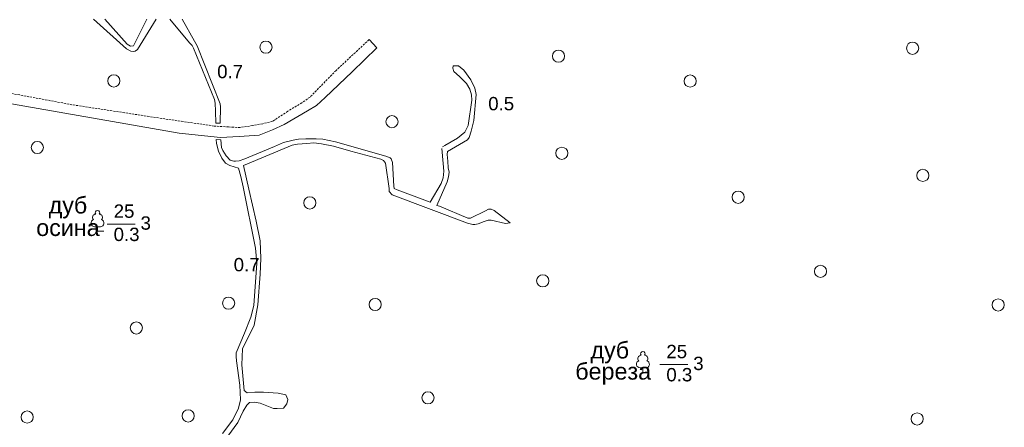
# Model space of a CAD drawing. Extents: x 13 to 4138, y -4831 to -1000.
# Tile 185 of 203: x 3522 to 3758, y -3098 to -3000. Entities that reach past the tile are written whole.
import ezdxf
from ezdxf.enums import TextEntityAlignment as Align

# ---------------------------------------------------------------- set-up
doc = ezdxf.new("R2010")
doc.units = 0
doc.header["$MEASUREMENT"] = 0
doc.linetypes.add('HIDDENX2', pattern=[0.75, 0.5, -0.25])
doc.layers.get('0').update_dxf_attribs({"linetype": 'CONTINUOUS'})
for name, color, linetype in [('24', 7, 'CONTINUOUS'), ('30', 7, 'CONTINUOUS'), ('34', 7, 'CONTINUOUS'), ('42', 7, 'CONTINUOUS')]:
    doc.layers.add(name, color=color, linetype=linetype)
doc.styles.add('ARIAL', font='arial.ttf')

msp = doc.modelspace()

# ---------------------------------------------------------------- linework, layer by layer
at = {"color": 253, "linetype": 'Continuous', "lineweight": 0}
for p, q in [((3540.91, -3050.88), (3540.91, -3049.79)), ((3540.91, -3050.88), (3542.41, -3050.88)), ((3671.75, -3084.73), (3671.75, -3083.65)), ((3671.75, -3084.73), (3673.25, -3084.73))]:
    msp.add_line(p, q, dxfattribs=at)
for points in [[(3540.22, -3049.79), (3541.59, -3049.79)], [(3671.06, -3083.65), (3672.43, -3083.65)]]:
    msp.add_lwpolyline(points, dxfattribs=at)
for centre in [(3581.32, -3006.71), (3736.46, -3006.98), (3651.5, -3008.88), (3544.83, -3014.81), (3683.08, -3014.84), (3611.55, -3024.59), (3526.47, -3030.78), (3652.31, -3032.17), (3738.91, -3037.47), (3694.62, -3042.72), (3591.85, -3044.08), (3714.35, -3060.49), (3647.72, -3062.76), (3572.36, -3068.12), (3607.5, -3068.45), (3756.99, -3068.55), (3550.22, -3074.07), (3620.19, -3090.82), (3524.04, -3095.44), (3562.64, -3095.17), (3737.56, -3095.9)]:
    msp.add_circle(centre, 1.46, dxfattribs=at)
for centre, radius, start, end in [((3540.47, -3047.53), 0.754, 88.1329, 226.6634), ((3540.91, -3046.42), 0.545, 90, 220.5003), ((3540.91, -3046.42), 0.545, 319.4997, 90), ((3541.35, -3047.53), 0.754, 313.3366, 91.8671), ((3540.23, -3048.91), 0.879, 108.3532, 269.3875), ((3541.59, -3048.91), 0.879, 269.6098, 71.6468), ((3671.75, -3080.28), 0.545, 90, 220.5003), ((3671.75, -3080.28), 0.545, 319.4997, 90), ((3671.07, -3082.77), 0.879, 108.3532, 269.3875), ((3671.31, -3081.39), 0.754, 88.1329, 226.6634), ((3672.19, -3081.39), 0.754, 313.3366, 91.8671), ((3672.43, -3082.77), 0.879, 269.6098, 71.6468)]:
    msp.add_arc(centre, radius, start, end, dxfattribs=at)
at = {"layer": '24', "color": 253, "linetype": 'HIDDENX2', "lineweight": 0}
for p, q in [((3606.07, -3004.9), (3598.14, -3012.3)), ((3598.14, -3012.3), (3591.89, -3018.68)), ((3534.77, -3020.51), (3518.86, -3017.55)), ((3591.89, -3018.68), (3589.96, -3020.05)), ((3557.8, -3024.04), (3534.77, -3020.51)), ((3589.96, -3020.05), (3586.55, -3022.1)), ((3586.55, -3022.1), (3582.91, -3024.5)), ((3568.93, -3025.64), (3557.8, -3024.04)), ((3572.34, -3025.86), (3568.93, -3025.64)), ((3575.07, -3025.98), (3572.34, -3025.86)), ((3578.14, -3025.52), (3575.07, -3025.98)), ((3580.53, -3025.07), (3578.14, -3025.52)), ((3582.91, -3024.5), (3580.53, -3025.07))]:
    msp.add_line(p, q, dxfattribs=at)
at = {"layer": '24', "color": 253, "linetype": 'Continuous', "lineweight": 0}
for p, q in [((3607.88, -3006.84), (3601.97, -3012.65)), ((3606.07, -3004.9), (3607.88, -3006.84)), ((3601.97, -3012.65), (3595.5, -3018.8)), ((3560.52, -3027.32), (3503.56, -3017.39)), ((3595.5, -3018.8), (3593.45, -3020.74)), ((3593.45, -3020.74), (3591.29, -3021.99)), ((3591.29, -3021.99), (3585.72, -3025.29)), ((3585.72, -3025.29), (3582.88, -3026.55)), ((3570.38, -3028.37), (3560.52, -3027.32)), ((3574.93, -3028.14), (3570.38, -3028.37)), ((3579.7, -3027.8), (3574.93, -3028.14)), ((3582.88, -3026.55), (3579.7, -3027.8))]:
    msp.add_line(p, q, dxfattribs=at)
at = {"layer": '30', "color": 253, "linetype": 'Continuous', "lineweight": 0}
for p, q in [((3547.85, -3007.08), (3539.93, -3000)), ((3542.63, -3000), (3548.04, -3005.99)), ((3549.52, -3006.38), (3552.71, -3000)), ((3554.96, -3000), (3550.48, -3007.28)), ((3558.25, -3000), (3562.99, -3005.7)), ((3561.2, -3000), (3564.14, -3005.26)), ((3548.04, -3005.99), (3548.81, -3006.5)), ((3548.81, -3006.5), (3549.52, -3006.38)), ((3562.99, -3005.7), (3563.63, -3006.28)), ((3563.63, -3006.28), (3563.95, -3006.99)), ((3563.95, -3006.99), (3568.96, -3019.3)), ((3564.14, -3005.26), (3564.85, -3006.42)), ((3564.85, -3006.42), (3570.31, -3020.27)), ((3548.88, -3007.66), (3547.85, -3007.08)), ((3549.45, -3007.79), (3548.88, -3007.66)), ((3549.97, -3007.66), (3549.45, -3007.79)), ((3550.48, -3007.28), (3549.97, -3007.66)), ((3626.13, -3011.75), (3626.26, -3011.23)), ((3626.13, -3011.75), (3626.26, -3011.23)), ((3626.39, -3012.52), (3626.13, -3011.75)), ((3626.39, -3012.52), (3626.13, -3011.75)), ((3626.26, -3011.23), (3627.48, -3011.23)), ((3626.26, -3011.23), (3627.48, -3011.23)), ((3627.48, -3011.23), (3628.76, -3012.2)), ((3627.48, -3011.23), (3628.76, -3012.2)), ((3627.74, -3013.74), (3626.39, -3012.52)), ((3627.74, -3013.74), (3626.39, -3012.52)), ((3629.47, -3015.42), (3627.74, -3013.74)), ((3629.47, -3015.42), (3627.74, -3013.74)), ((3628.76, -3012.2), (3630.5, -3014.58)), ((3628.76, -3012.2), (3630.5, -3014.58)), ((3630.24, -3016.77), (3629.47, -3015.42)), ((3630.24, -3016.77), (3629.47, -3015.42)), ((3630.5, -3014.58), (3631.46, -3016.58)), ((3630.5, -3014.58), (3631.46, -3016.58)), ((3630.63, -3018.13), (3630.24, -3016.77)), ((3630.63, -3018.13), (3630.24, -3016.77)), ((3630.69, -3019.41), (3630.63, -3018.13)), ((3630.69, -3019.41), (3630.63, -3018.13)), ((3631.72, -3018.06), (3631.21, -3024.31)), ((3631.46, -3016.58), (3631.72, -3018.06)), ((3631.46, -3016.58), (3631.72, -3018.06)), ((3568.96, -3019.3), (3569.15, -3020.13)), ((3569.15, -3020.13), (3569.22, -3022.07)), ((3570.31, -3020.27), (3570.43, -3021.05)), ((3570.43, -3021.05), (3570.32, -3024.97)), ((3629.79, -3025.54), (3630.69, -3019.41)), ((3629.79, -3025.54), (3630.69, -3019.41)), ((3569.22, -3022.07), (3569.33, -3024.92)), ((3569.33, -3024.92), (3570.32, -3024.97)), ((3629.02, -3027.08), (3629.79, -3025.54)), ((3629.02, -3027.08), (3629.79, -3025.54)), ((3631.21, -3024.31), (3630.56, -3026.89)), ((3627.29, -3028.56), (3629.02, -3027.08)), ((3627.29, -3028.56), (3629.02, -3027.08)), ((3630.56, -3026.89), (3630.05, -3028.37)), ((3569.43, -3029.86), (3569.39, -3028.88)), ((3569.39, -3028.88), (3570.52, -3028.92)), ((3569.97, -3031.65), (3569.43, -3029.86)), ((3570.52, -3028.92), (3570.63, -3030.75)), ((3587.64, -3030.23), (3575.91, -3035.12)), ((3576.28, -3033.52), (3583.35, -3030.56)), ((3583.35, -3030.56), (3585.56, -3029.58)), ((3585.56, -3029.58), (3587.81, -3029)), ((3585.56, -3029.58), (3587.81, -3029)), ((3588.86, -3029.97), (3587.64, -3030.23)), ((3587.81, -3029), (3589.1, -3028.81)), ((3587.81, -3029), (3589.1, -3028.81)), ((3591.1, -3029.84), (3588.86, -3029.97)), ((3589.1, -3028.81), (3590.89, -3028.68)), ((3589.1, -3028.81), (3590.89, -3028.68)), ((3590.89, -3028.68), (3593.34, -3028.68)), ((3590.89, -3028.68), (3593.34, -3028.68)), ((3592.84, -3029.65), (3591.1, -3029.84)), ((3594.64, -3029.91), (3592.84, -3029.65)), ((3593.34, -3028.68), (3594.94, -3028.81)), ((3597.53, -3030.49), (3594.64, -3029.91)), ((3594.94, -3028.81), (3598.02, -3029.45)), ((3601.65, -3031.68), (3597.53, -3030.49)), ((3598.02, -3029.45), (3610.1, -3032.87)), ((3623.71, -3030.66), (3624.22, -3030.28)), ((3623.71, -3030.66), (3624.22, -3030.28)), ((3624.22, -3030.28), (3627.29, -3028.56)), ((3624.22, -3030.28), (3627.29, -3028.56)), ((3629.66, -3028.95), (3624.85, -3031.77)), ((3630.05, -3028.37), (3629.66, -3028.95)), ((3570.72, -3033.32), (3569.97, -3031.65)), ((3570.63, -3030.75), (3571.01, -3031.53)), ((3571.01, -3031.53), (3571.74, -3032.8)), ((3571.74, -3032.8), (3572.7, -3033.83)), ((3608.91, -3033.62), (3601.65, -3031.68)), ((3610.1, -3032.87), (3611.13, -3033.25)), ((3623.84, -3034.66), (3623.51, -3031.05)), ((3623.84, -3034.66), (3623.51, -3031.05)), ((3624.85, -3031.77), (3624.79, -3032.48)), ((3624.85, -3031.77), (3624.79, -3032.48)), ((3624.79, -3032.48), (3624.92, -3034.03)), ((3624.79, -3032.48), (3624.92, -3034.03)), ((3571.61, -3034.51), (3570.72, -3033.32)), ((3572.67, -3035.07), (3571.61, -3034.51)), ((3573.71, -3035.45), (3572.67, -3035.07)), ((3572.7, -3033.83), (3573.59, -3034.04)), ((3573.59, -3034.04), (3574.03, -3034.1)), ((3574.03, -3034.1), (3574.87, -3033.97)), ((3574.87, -3033.97), (3576.28, -3033.52)), ((3575.91, -3035.12), (3577.17, -3040.76)), ((3609.49, -3033.94), (3608.91, -3033.62)), ((3609.74, -3034.26), (3609.49, -3033.94)), ((3610, -3034.58), (3609.74, -3034.26)), ((3610.84, -3040.64), (3610, -3034.58)), ((3611.13, -3033.25), (3611.38, -3033.51)), ((3611.38, -3033.51), (3611.64, -3034.35)), ((3611.64, -3034.35), (3612.03, -3040.08)), ((3623.96, -3036.46), (3623.84, -3034.66)), ((3623.96, -3036.46), (3623.84, -3034.66)), ((3624.92, -3034.03), (3625.05, -3035.64)), ((3624.92, -3034.03), (3625.05, -3035.64)), ((3574.77, -3035.72), (3573.71, -3035.45)), ((3575.31, -3037.7), (3574.77, -3035.72)), ((3575.83, -3040.24), (3575.31, -3037.7)), ((3623.84, -3038.07), (3623.96, -3036.46)), ((3623.84, -3038.07), (3623.96, -3036.46)), ((3625.05, -3035.64), (3625.24, -3036.73)), ((3625.05, -3035.64), (3625.24, -3036.73)), ((3625.24, -3036.73), (3625.11, -3037.83)), ((3625.24, -3036.73), (3625.11, -3037.83)), ((3612.03, -3040.08), (3612.08, -3040.65)), ((3620.75, -3043.93), (3623.32, -3039.43)), ((3620.75, -3043.93), (3623.32, -3039.43)), ((3624.79, -3039.05), (3622.35, -3044.66)), ((3624.79, -3039.05), (3622.35, -3044.66)), ((3623.32, -3039.43), (3623.84, -3038.07)), ((3623.32, -3039.43), (3623.84, -3038.07)), ((3625.11, -3037.83), (3624.79, -3039.05)), ((3625.11, -3037.83), (3624.79, -3039.05)), ((3578.84, -3054.94), (3575.83, -3040.24)), ((3577.17, -3040.76), (3578.94, -3048.44)), ((3610.9, -3041.35), (3610.84, -3040.64)), ((3610.9, -3041.35), (3610.84, -3040.64)), ((3611.61, -3042.12), (3610.9, -3041.35)), ((3629.65, -3048.95), (3611.61, -3042.12)), ((3612.08, -3040.65), (3612.79, -3040.91)), ((3612.79, -3040.91), (3620.75, -3043.93)), ((3622.35, -3044.66), (3622.93, -3044.85)), ((3622.35, -3044.66), (3622.93, -3044.85)), ((3622.93, -3044.85), (3629.72, -3047.73)), ((3622.93, -3044.85), (3629.72, -3047.73)), ((3630.36, -3047.73), (3634.02, -3045.99)), ((3630.36, -3047.73), (3634.02, -3045.99)), ((3634.02, -3045.99), (3634.73, -3045.6)), ((3634.02, -3045.99), (3634.73, -3045.6)), ((3634.73, -3045.6), (3635.37, -3045.6)), ((3634.73, -3045.6), (3635.37, -3045.6)), ((3635.37, -3045.6), (3636.08, -3045.92)), ((3635.37, -3045.6), (3636.08, -3045.92)), ((3636.08, -3045.92), (3639.87, -3048.89)), ((3636.08, -3045.92), (3639.87, -3048.89)), ((3578.94, -3048.44), (3579.89, -3053.19)), ((3630.94, -3049.27), (3629.65, -3048.95)), ((3630.94, -3049.27), (3629.65, -3048.95)), ((3629.72, -3047.73), (3630.36, -3047.73)), ((3629.72, -3047.73), (3630.36, -3047.73)), ((3631.39, -3049.27), (3630.94, -3049.27)), ((3631.39, -3049.27), (3630.94, -3049.27)), ((3632.22, -3049.08), (3631.39, -3049.27)), ((3632.22, -3049.08), (3631.39, -3049.27)), ((3633.7, -3048.56), (3632.22, -3049.08)), ((3633.7, -3048.56), (3632.22, -3049.08)), ((3634.6, -3048.18), (3633.7, -3048.56)), ((3634.6, -3048.18), (3633.7, -3048.56)), ((3635.36, -3048.18), (3634.6, -3048.18)), ((3635.36, -3048.18), (3634.6, -3048.18)), ((3638.77, -3049.01), (3635.36, -3048.18)), ((3638.77, -3049.01), (3635.36, -3048.18)), ((3639.87, -3048.89), (3638.77, -3049.01)), ((3639.87, -3048.89), (3638.77, -3049.01)), ((3579.89, -3053.19), (3580.09, -3057.4)), ((3579.16, -3058.49), (3578.84, -3054.94)), ((3578.39, -3068.68), (3579.16, -3058.49)), ((3580.09, -3057.4), (3579.89, -3061.2)), ((3579.89, -3061.2), (3579.35, -3068.54)), ((3577.66, -3071.45), (3578.39, -3068.68)), ((3579.35, -3068.54), (3578.46, -3073.43)), ((3576.15, -3075.31), (3577.66, -3071.45)), ((3574.16, -3080.01), (3576.15, -3075.31)), ((3578.46, -3073.43), (3575.68, -3079.08)), ((3574.16, -3080.92), (3574.16, -3080.01)), ((3575.68, -3079.08), (3575.54, -3082.88)), ((3574.28, -3081.95), (3574.16, -3080.92)), ((3575.05, -3087.78), (3574.28, -3081.95)), ((3575.54, -3082.88), (3576.09, -3089.07)), ((3575.18, -3091.29), (3575.05, -3087.78)), ((3576.09, -3089.07), (3576.83, -3089.61)), ((3576.83, -3089.61), (3578.67, -3089.47)), ((3578.67, -3089.47), (3580.71, -3089.47)), ((3580.71, -3089.47), (3584.25, -3089.68)), ((3584.25, -3089.68), (3586.08, -3090.15)), ((3574.73, -3093.35), (3575.18, -3091.29)), ((3577.38, -3091.92), (3576.7, -3092.6)), ((3578.6, -3091.85), (3577.38, -3091.92)), ((3579.89, -3092.12), (3578.6, -3091.85)), ((3586.08, -3090.15), (3586.56, -3091.24)), ((3586.56, -3091.24), (3586.29, -3092.26)), ((3573.39, -3096.07), (3574.73, -3093.35)), ((3575.88, -3094.03), (3574.59, -3096.74)), ((3576.7, -3092.6), (3575.88, -3094.03)), ((3583.09, -3093.41), (3579.89, -3092.12)), ((3583.98, -3093.41), (3583.09, -3093.41)), ((3585.54, -3093.35), (3583.98, -3093.41)), ((3586.29, -3092.26), (3585.54, -3093.35)), ((3570.89, -3099.35), (3573.39, -3096.07)), ((3574.59, -3096.74), (3572.21, -3100))]:
    msp.add_line(p, q, dxfattribs=at)
at = {"layer": '42', "color": 253, "linetype": 'Continuous', "lineweight": 0}
for p, q in [((3543.2, -3049.18), (3549.97, -3049.18)), ((3675.8, -3082.84), (3682.57, -3082.84))]:
    msp.add_line(p, q, dxfattribs=at)

# ---------------------------------------------------------------- texts
at = {"layer": '34', "color": 253, "lineweight": 0, "style": 'ARIAL'}
for s, p in [('0.7', (3572.72, -3012.56)), ('0.5', (3637.75, -3020.26)), ('0.7', (3576.68, -3058.88))]:
    msp.add_text(s, height=3.2, dxfattribs=at).set_placement(p, align=Align.MIDDLE_CENTER)
at = {"layer": '42', "color": 253, "lineweight": 0, "style": 'ARIAL'}
for s, height, p in [('дуб', 4, (3533.81, -3044.61)), ('25', 3.2, (3547.27, -3046.05)), ('осина', 4, (3533.81, -3050.01)), ('3', 3.2, (3552.47, -3048.9)), ('0.3', 3.2, (3547.88, -3051.62)), ('дуб', 4, (3663.81, -3079.38)), ('25', 3.2, (3679.87, -3079.72)), ('береза', 4, (3664.62, -3084.46)), ('3', 3.2, (3685.07, -3082.57)), ('0.3', 3.2, (3680.48, -3085.28))]:
    msp.add_text(s, height=height, dxfattribs=at).set_placement(p, align=Align.MIDDLE_CENTER)

doc.saveas('drawing.dxf')
